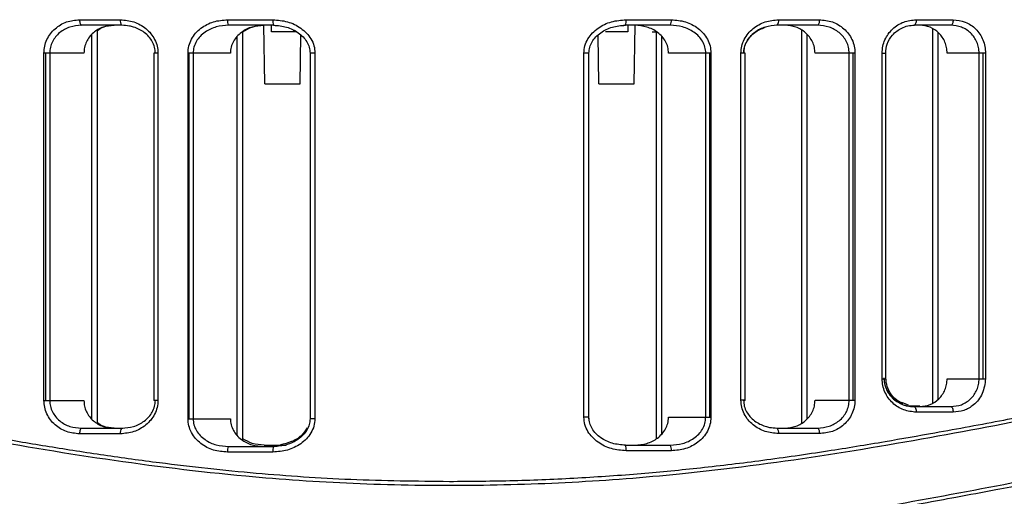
# Model space of a CAD drawing. Header units: millimetres. Extents: x 0 to 325, y 0 to 226.
# Tile 5 of 11: x 61 to 114, y 52 to 78. Entities that reach past the tile are written whole.
import ezdxf

# ---------------------------------------------------------------- set-up
doc = ezdxf.new("R2010")
doc.units = ezdxf.units.MM

msp = doc.modelspace()

# ---------------------------------------------------------------- linework, layer by layer
at = {"color": 7, "linetype": 'Continuous', "lineweight": 25}
for p, q in [((64, 77.981), (66.194, 77.981)), ((66.274, 77.681), (64.09, 77.681)), ((71.972, 77.981), (74.414, 77.981)), ((74.457, 77.681), (72.026, 77.681)), ((73.98, 74.531), (73.925, 77.681)), ((74.331, 77.331), (74.331, 77.681)), ((93.4, 77.681), (93.205, 77.656)), ((95.831, 77.681), (93.4, 77.681)), ((93.443, 77.981), (95.885, 77.981)), ((93.531, 77.681), (93.531, 77.331)), ((93.882, 74.531), (93.937, 77.681)), ((103.767, 77.681), (101.583, 77.681)), ((101.663, 77.981), (103.857, 77.981)), ((110.945, 77.681), (108.964, 77.681)), ((109.078, 77.981), (111.068, 77.981)), ((109.954, 77.488), (109.954, 57.34)), ((64.668, 56.465), (64.668, 77.197)), ((64.961, 56.259), (64.961, 77.404)), ((64.965, 56.256), (64.965, 77.406)), ((72.499, 55.582), (72.499, 77.095)), ((72.792, 55.344), (72.792, 77.334)), ((72.797, 55.341), (72.797, 77.336)), ((75.683, 77.331), (74.331, 77.331)), ((75.531, 77.398), (75.531, 77.331)), ((75.882, 74.531), (75.928, 77.152)), ((91.98, 74.531), (91.934, 77.157)), ((93.531, 77.331), (92.331, 77.331)), ((94.854, 77.331), (95.065, 77.331)), ((95.065, 77.333), (95.065, 55.42)), ((95.358, 77.095), (95.358, 55.658)), ((102.897, 77.403), (102.897, 56.268)), ((103.19, 77.197), (103.19, 56.474)), ((110.247, 77.294), (110.247, 57.534)), ((62.079, 57.481), (62.079, 76.181)), ((64.233, 76.181), (62.079, 76.181)), ((62.178, 57.481), (62.178, 76.181)), ((62.39, 76.181), (62.39, 57.481)), ((67.994, 76.181), (67.994, 57.481)), ((68.224, 76.181), (67.994, 76.181)), ((68.224, 76.181), (68.224, 57.481)), ((69.841, 56.496), (69.841, 76.181)), ((72.124, 76.181), (69.841, 76.181)), ((69.904, 56.496), (69.904, 76.181)), ((70.116, 76.181), (70.116, 56.496)), ((76.415, 76.181), (76.415, 56.496)), ((76.682, 76.181), (76.415, 76.181)), ((76.682, 76.181), (76.682, 56.496)), ((91.174, 56.572), (91.174, 76.181)), ((91.447, 76.181), (91.174, 76.181)), ((91.441, 56.572), (91.441, 76.181)), ((91.447, 56.496), (91.447, 76.181)), ((98.016, 76.181), (95.733, 76.181)), ((97.741, 56.572), (97.741, 76.181)), ((97.953, 56.572), (97.953, 76.181)), ((98.016, 76.181), (98.016, 56.572)), ((99.633, 57.491), (99.633, 76.181)), ((99.867, 76.181), (99.633, 76.181)), ((99.863, 57.491), (99.863, 76.181)), ((99.868, 57.481), (99.868, 76.181)), ((105.778, 76.181), (103.625, 76.181)), ((105.468, 57.491), (105.468, 76.181)), ((105.68, 57.491), (105.68, 76.181)), ((105.778, 76.181), (105.778, 57.491)), ((107.24, 58.647), (107.24, 76.181)), ((107.24, 76.181), (107.439, 76.181)), ((107.434, 58.647), (107.434, 76.181)), ((107.439, 58.691), (107.439, 76.181)), ((112.814, 76.181), (110.743, 76.181)), ((112.471, 58.647), (112.471, 76.181)), ((112.684, 58.647), (112.684, 76.181)), ((112.814, 76.181), (112.814, 58.647)), ((73.98, 74.531), (75.882, 74.531)), ((91.98, 74.531), (93.882, 74.531)), ((107.24, 58.647), (107.434, 58.647)), ((107.439, 58.691), (107.434, 58.691)), ((110.743, 58.647), (112.814, 58.647)), ((62.079, 57.481), (64.233, 57.481)), ((68.224, 57.481), (67.994, 57.481)), ((99.863, 57.491), (99.633, 57.491)), ((99.867, 57.481), (99.78, 57.481)), ((103.625, 57.491), (105.778, 57.491)), ((108.668, 57.218), (108.396, 57.325)), ((108.52, 57.191), (109.28, 57.191)), ((108.964, 57.147), (110.945, 57.147)), ((111.068, 56.847), (109.078, 56.847)), ((69.841, 56.496), (72.124, 56.496)), ((76.682, 56.496), (76.415, 56.496)), ((91.441, 56.572), (91.174, 56.572)), ((95.733, 56.572), (98.016, 56.572)), ((64.09, 55.981), (66.274, 55.981)), ((65.858, 55.991), (66.333, 55.991)), ((101.583, 55.991), (103.767, 55.991)), ((66.194, 55.681), (64, 55.681)), ((103.857, 55.691), (101.663, 55.691)), ((74.414, 54.696), (71.972, 54.696)), ((72.026, 54.996), (74.457, 54.996)), ((73.938, 55.072), (75.131, 55.072)), ((74.457, 54.996), (74.651, 55.021)), ((93.4, 55.072), (95.831, 55.072)), ((95.885, 54.772), (93.443, 54.772))]:
    msp.add_line(p, q, dxfattribs=at)
at = {"color": 7, "linetype": 'Continuous', "lineweight": 25, "flags": 128}
for points in [[(64, 77.981), (64.002, 77.923), (64.007, 77.866), (64.016, 77.814), (64.027, 77.769), (64.04, 77.732), (64.056, 77.704), (64.073, 77.687), (64.09, 77.681)], [(103.857, 77.981), (103.855, 77.923), (103.85, 77.866), (103.842, 77.814), (103.83, 77.769), (103.817, 77.732), (103.801, 77.704), (103.784, 77.687), (103.767, 77.681)], [(109.078, 77.981), (109.075, 77.923), (109.069, 77.866), (109.058, 77.814), (109.044, 77.769), (109.027, 77.732), (109.007, 77.704), (108.986, 77.687), (108.964, 77.681)], [(111.068, 77.981), (111.065, 77.923), (111.058, 77.866), (111.047, 77.814), (111.032, 77.769), (111.013, 77.732), (110.992, 77.704), (110.969, 77.687), (110.945, 77.681)], [(108.964, 57.147), (108.986, 57.141), (109.007, 57.124), (109.027, 57.096), (109.044, 57.059), (109.058, 57.014), (109.069, 56.962), (109.075, 56.905), (109.078, 56.847)], [(110.945, 57.147), (110.969, 57.141), (110.992, 57.124), (111.013, 57.096), (111.032, 57.059), (111.047, 57.014), (111.058, 56.962), (111.065, 56.905), (111.068, 56.847)], [(64.09, 55.981), (64.073, 55.976), (64.056, 55.958), (64.04, 55.931), (64.027, 55.893), (64.016, 55.848), (64.007, 55.796), (64.002, 55.74), (64, 55.681)], [(103.767, 55.991), (103.784, 55.985), (103.801, 55.968), (103.817, 55.94), (103.83, 55.903), (103.842, 55.857), (103.85, 55.805), (103.855, 55.749), (103.857, 55.691)]]:
    msp.add_lwpolyline(points, dxfattribs=at)
at = {"color": 7, "linetype": 'Continuous', "lineweight": 25}
for centre, radius, start, end in [((66.535, 77.912), 0.348, 168.4604, 221.4086), ((72.43, 77.909), 0.463, 170.9864, 209.4031), ((74.97, 77.908), 0.561, 172.4765, 203.8129), ((92.886, 77.908), 0.561, 336.1997, 7.52), ((95.427, 77.909), 0.463, 330.6085, 9.0107), ((101.322, 77.912), 0.348, 318.6007, 11.5381), ((66.535, 55.751), 0.348, 138.5914, 191.5396), ((101.322, 55.76), 0.348, 348.4619, 41.3993), ((72.43, 54.768), 0.463, 150.5969, 189.0136), ((74.97, 54.769), 0.561, 156.1871, 187.5235), ((92.886, 54.845), 0.561, 352.48, 23.8003), ((95.427, 54.845), 0.463, 350.9893, 29.3915)]:
    msp.add_arc(centre, radius, start, end, dxfattribs=at)
for points, knots in [([(62.079, 76.181), (62.087, 76.307), (62.103, 76.559), (62.23, 76.914), (62.42, 77.233), (62.754, 77.589), (63.285, 77.911), (63.762, 77.958), (64, 77.981)], [0, 0, 0, 0, 0.12611, 0.251007, 0.374815, 0.501351, 0.750428, 1, 1, 1, 1]), ([(64.09, 77.681), (63.883, 77.663), (63.468, 77.625), (62.998, 77.363), (62.7, 77.067), (62.526, 76.799), (62.412, 76.501), (62.397, 76.287), (62.39, 76.181)], [0, 0, 0, 0, 0.2496501, 0.4987722, 0.6281867, 0.7490556, 0.8761608, 1, 1, 1, 1]), ([(65.853, 77.681), (65.653, 77.662), (65.252, 77.623), (64.804, 77.356), (64.522, 77.059), (64.361, 76.792), (64.253, 76.496), (64.239, 76.286), (64.233, 76.181)], [0, 0, 0, 0, 0.249556, 0.498585, 0.625168, 0.748914, 0.875105, 1, 1, 1, 1]), ([(64.965, 77.403), (65.063, 77.469), (65.331, 77.649), (65.654, 77.669), (65.858, 77.681)], [0, 0, 0, 0, 0.366088, 1, 1, 1, 1]), ([(66.194, 77.981), (66.44, 77.958), (66.932, 77.911), (67.489, 77.595), (67.848, 77.241), (68.056, 76.921), (68.197, 76.563), (68.215, 76.308), (68.224, 76.181)], [0, 0, 0, 0, 0.249475, 0.499165, 0.626383, 0.749621, 0.87586, 1, 1, 1, 1]), ([(68.082, 76.181), (68.074, 76.288), (68.057, 76.507), (67.928, 76.807), (67.737, 77.076), (67.415, 77.37), (67.043, 77.553), (66.626, 77.662), (66.411, 77.674), (66.274, 77.681)], [0, 0, 0, 0, 0.1223763, 0.2499773, 0.3688734, 0.5002236, 0.7498859, 0.8400243, 1, 1, 1, 1]), ([(69.841, 76.181), (69.85, 76.313), (69.87, 76.574), (70.021, 76.94), (70.243, 77.261), (70.622, 77.613), (71.206, 77.917), (71.717, 77.96), (71.972, 77.981)], [0, 0, 0, 0, 0.126119, 0.250731, 0.376133, 0.501711, 0.751229, 1, 1, 1, 1]), ([(72.026, 77.681), (71.803, 77.664), (71.357, 77.63), (70.835, 77.386), (70.492, 77.097), (70.285, 76.826), (70.144, 76.518), (70.125, 76.292), (70.116, 76.181)], [0, 0, 0, 0, 0.248723, 0.498037, 0.629062, 0.748663, 0.876875, 1, 1, 1, 1]), ([(73.933, 77.681), (73.717, 77.663), (73.286, 77.628), (72.791, 77.375), (72.468, 77.084), (72.278, 76.815), (72.149, 76.511), (72.132, 76.292), (72.124, 76.181)], [0, 0, 0, 0, 0.248911, 0.498388, 0.626332, 0.74936, 0.873896, 1, 1, 1, 1]), ([(72.797, 77.333), (72.96, 77.431), (73.311, 77.64), (73.719, 77.667), (73.938, 77.681)], [0, 0, 0, 0, 0.465333, 1, 1, 1, 1]), ([(74.414, 77.981), (74.679, 77.96), (75.209, 77.916), (75.825, 77.617), (76.234, 77.271), (76.48, 76.949), (76.65, 76.582), (76.672, 76.313), (76.682, 76.181)], [0, 0, 0, 0, 0.249619, 0.499314, 0.62784, 0.750004, 0.876904, 1, 1, 1, 1]), ([(74.449, 77.686), (74.686, 77.665), (75.157, 77.624), (75.697, 77.362), (76.048, 77.065), (76.252, 76.8), (76.389, 76.5), (76.406, 76.287), (76.415, 76.181)], [0, 0, 0, 0, 0.261368, 0.518394, 0.643872, 0.76604, 0.88419, 1, 1, 1, 1]), ([(91.174, 76.181), (91.185, 76.316), (91.208, 76.586), (91.381, 76.957), (91.628, 77.276), (92.037, 77.62), (92.649, 77.916), (93.178, 77.96), (93.443, 77.981)], [0, 0, 0, 0, 0.125916, 0.251098, 0.376431, 0.502014, 0.750692, 1, 1, 1, 1]), ([(91.441, 76.181), (91.45, 76.288), (91.467, 76.502), (91.606, 76.802), (91.81, 77.067), (92.162, 77.364), (92.701, 77.624), (93.171, 77.665), (93.408, 77.686)], [0, 0, 0, 0, 0.116653, 0.235082, 0.357237, 0.483029, 0.738989, 1, 1, 1, 1]), ([(95.733, 76.181), (95.725, 76.291), (95.708, 76.51), (95.579, 76.813), (95.391, 77.082), (95.068, 77.374), (94.572, 77.628), (94.14, 77.663), (93.924, 77.681)], [0, 0, 0, 0, 0.124834, 0.250117, 0.372884, 0.500605, 0.750376, 1, 1, 1, 1]), ([(97.741, 76.181), (97.732, 76.291), (97.713, 76.516), (97.574, 76.824), (97.368, 77.094), (97.024, 77.385), (96.501, 77.63), (96.054, 77.664), (95.831, 77.681)], [0, 0, 0, 0, 0.122522, 0.250079, 0.369635, 0.500629, 0.750634, 1, 1, 1, 1]), ([(95.885, 77.981), (96.14, 77.96), (96.653, 77.916), (97.238, 77.61), (97.617, 77.258), (97.838, 76.935), (97.988, 76.572), (98.007, 76.311), (98.016, 76.181)], [0, 0, 0, 0, 0.249154, 0.499066, 0.626614, 0.749638, 0.875941, 1, 1, 1, 1]), ([(99.633, 76.181), (99.643, 76.31), (99.661, 76.566), (99.803, 76.926), (100.013, 77.245), (100.372, 77.598), (100.928, 77.912), (101.418, 77.958), (101.663, 77.981)], [0, 0, 0, 0, 0.125925, 0.251232, 0.376564, 0.502324, 0.7515, 1, 1, 1, 1]), ([(101.583, 77.681), (101.369, 77.663), (100.941, 77.626), (100.445, 77.37), (100.122, 77.078), (99.93, 76.809), (99.8, 76.508), (99.783, 76.289), (99.775, 76.181)], [0, 0, 0, 0, 0.2487074, 0.4979848, 0.6297007, 0.7489178, 0.8770922, 1, 1, 1, 1]), ([(99.78, 76.181), (99.788, 76.288), (99.805, 76.507), (99.933, 76.807), (100.125, 77.075), (100.441, 77.37), (100.741, 77.494), (100.936, 77.575)], [0, 0, 0, 0, 0.164855, 0.336749, 0.496916, 0.67386, 1, 1, 1, 1]), ([(103.625, 76.181), (103.618, 76.285), (103.605, 76.495), (103.497, 76.792), (103.335, 77.058), (103.053, 77.356), (102.606, 77.623), (102.205, 77.662), (102.004, 77.681)], [0, 0, 0, 0, 0.124562, 0.250449, 0.375509, 0.500756, 0.750253, 1, 1, 1, 1]), ([(105.468, 76.181), (105.46, 76.286), (105.446, 76.5), (105.331, 76.797), (105.158, 77.066), (104.861, 77.363), (104.39, 77.625), (103.975, 77.662), (103.767, 77.681)], [0, 0, 0, 0, 0.123509, 0.250276, 0.371113, 0.500518, 0.750054, 1, 1, 1, 1]), ([(103.857, 77.981), (104.096, 77.958), (104.573, 77.911), (105.104, 77.588), (105.438, 77.231), (105.628, 76.911), (105.755, 76.557), (105.77, 76.306), (105.778, 76.181)], [0, 0, 0, 0, 0.249824, 0.499254, 0.625744, 0.749563, 0.875378, 1, 1, 1, 1]), ([(107.24, 76.181), (107.247, 76.306), (107.263, 76.553), (107.383, 76.904), (107.564, 77.221), (107.883, 77.578), (108.391, 77.907), (108.849, 77.957), (109.078, 77.981)], [0, 0, 0, 0, 0.1261896, 0.250901, 0.3748324, 0.5011636, 0.7504414, 1, 1, 1, 1]), ([(107.434, 76.181), (107.451, 76.347), (107.487, 76.705), (107.795, 77.202), (108.212, 77.512), (108.631, 77.663), (108.865, 77.678), (108.985, 77.686)], [0, 0, 0, 0, 0.199497, 0.430792, 0.697135, 0.84457, 1, 1, 1, 1]), ([(110.743, 76.181), (110.737, 76.283), (110.726, 76.486), (110.633, 76.777), (110.492, 77.041), (110.242, 77.341), (109.836, 77.619), (109.463, 77.661), (109.276, 77.681)], [0, 0, 0, 0, 0.1249304, 0.2505214, 0.3757, 0.500783, 0.7499908, 1, 1, 1, 1]), ([(112.471, 76.181), (112.465, 76.283), (112.453, 76.489), (112.357, 76.779), (112.208, 77.045), (111.948, 77.345), (111.523, 77.621), (111.138, 77.661), (110.945, 77.681)], [0, 0, 0, 0, 0.124119, 0.250425, 0.372329, 0.500652, 0.749891, 1, 1, 1, 1]), ([(111.068, 77.981), (111.291, 77.956), (111.735, 77.907), (112.219, 77.572), (112.517, 77.213), (112.684, 76.895), (112.794, 76.547), (112.807, 76.303), (112.814, 76.181)], [0, 0, 0, 0, 0.250026, 0.49921, 0.625078, 0.749494, 0.875047, 1, 1, 1, 1]), ([(17.46, 56.05), (17.455, 56.048), (17.437, 56.041), (17.662, 56.13), (18.04, 56.274), (18.464, 56.432), (18.834, 56.566), (19.278, 56.722), (19.778, 56.892), (20.341, 57.075), (20.922, 57.256), (21.591, 57.454), (22.358, 57.668), (23.164, 57.875), (24.007, 58.076), (24.813, 58.251), (25.753, 58.436), (26.715, 58.601), (27.761, 58.756), (28.835, 58.886), (30.607, 59.051), (33.164, 59.159), (36.721, 59.062), (39.817, 58.786), (42.315, 58.472), (44.091, 58.219), (45.912, 57.932), (47.777, 57.616), (49.649, 57.284), (51.601, 56.927), (53.917, 56.497), (56.566, 56.006), (59.479, 55.484), (62.361, 54.995), (65.302, 54.538), (69.01, 54.026), (73.439, 53.544), (78.666, 53.183), (82.155, 53.142), (83.931, 53.121)], [0, 0, 0, 0, 0.0186757, 0.0559617, 0.0942931, 0.1120984, 0.1306727, 0.1500173, 0.1701333, 0.1881479, 0.2079956, 0.2244708, 0.2456466, 0.2688846, 0.2832185, 0.3031737, 0.3208403, 0.3404865, 0.3586474, 0.3781912, 0.3966607, 0.4472026, 0.4966174, 0.5467932, 0.5681222, 0.5898353, 0.6113966, 0.6328311, 0.6546614, 0.6751668, 0.69812, 0.7307068, 0.7602651, 0.7897125, 0.8195726, 0.8493914, 0.9003238, 0.9492483, 1, 1, 1, 1]), ([(146.763, 57.01), (146.088, 57.209), (144.741, 57.605), (142.118, 58.197), (139.073, 58.674), (135.202, 58.951), (130.375, 58.841), (124.486, 58.156), (118.069, 57.03), (111.191, 55.704), (103.937, 54.433), (96.999, 53.523), (90.539, 53.019), (84.651, 52.85), (78.758, 52.951), (72.289, 53.397), (65.327, 54.265), (58.023, 55.504), (51.07, 56.823), (44.554, 57.983), (38.556, 58.755), (33.617, 58.96), (29.638, 58.765), (26.478, 58.336), (23.772, 57.771), (21.278, 57.095), (19.233, 56.416), (17.831, 55.882), (17.67, 55.817), (17.591, 55.785)], [0, 0, 0, 0, 0.031432, 0.062682, 0.093993, 0.125418, 0.166795, 0.208198, 0.25009, 0.291777, 0.333643, 0.375505, 0.406727, 0.438116, 0.469629, 0.500814, 0.542356, 0.584289, 0.625984, 0.667753, 0.709429, 0.750716, 0.781895, 0.813304, 0.844475, 0.875621, 0.917481, 0.959309, 1, 1, 1, 1]), ([(83.931, 53.121), (85.086, 53.13), (87.396, 53.148), (90.846, 53.296), (94.204, 53.528), (97.53, 53.853), (100.883, 54.26), (104.204, 54.739), (107.288, 55.244), (110.464, 55.804), (113.686, 56.403), (116.933, 57.016), (119.868, 57.555), (123.161, 58.121), (126.755, 58.644), (130.56, 59.023), (134.076, 59.157), (136.841, 59.08), (138.971, 58.896), (140.532, 58.699), (141.978, 58.46), (143.206, 58.216), (144.347, 57.958), (145.376, 57.698), (146.245, 57.457), (146.717, 57.315), (146.899, 57.26)], [0, 0, 0, 0, 0.041686, 0.083311, 0.124909, 0.164104, 0.205794, 0.249995, 0.290027, 0.325031, 0.375115, 0.419917, 0.459828, 0.500454, 0.564826, 0.624904, 0.686319, 0.749383, 0.783568, 0.819024, 0.853219, 0.886853, 0.913772, 0.947949, 0.97985, 1, 1, 1, 1]), ([(109.078, 56.847), (108.848, 56.872), (108.391, 56.921), (107.882, 57.251), (107.564, 57.608), (107.382, 57.927), (107.262, 58.277), (107.247, 58.524), (107.24, 58.647)], [0, 0, 0, 0, 0.249918, 0.499227, 0.625556, 0.749539, 0.875341, 1, 1, 1, 1]), ([(107.347, 58.647), (107.353, 58.544), (107.367, 58.335), (107.474, 58.042), (107.637, 57.776), (107.919, 57.477), (108.253, 57.284), (108.636, 57.168), (108.835, 57.155), (108.964, 57.147)], [0, 0, 0, 0, 0.123187, 0.250128, 0.370056, 0.500177, 0.749379, 0.837581, 1, 1, 1, 1]), ([(108.372, 57.301), (108.194, 57.387), (107.92, 57.519), (107.643, 57.82), (107.479, 58.085), (107.372, 58.378), (107.358, 58.588), (107.351, 58.691)], [0, 0, 0, 0, 0.32783, 0.50249, 0.663506, 0.834275, 1, 1, 1, 1]), ([(108.396, 57.325), (108.311, 57.354), (108.062, 57.438), (107.745, 57.753), (107.486, 58.198), (107.454, 58.531), (107.439, 58.691)], [0, 0, 0, 0, 0.157677, 0.462214, 0.742034, 1, 1, 1, 1]), ([(109.276, 57.147), (109.462, 57.168), (109.835, 57.209), (110.241, 57.487), (110.492, 57.786), (110.633, 58.05), (110.725, 58.341), (110.737, 58.545), (110.743, 58.647)], [0, 0, 0, 0, 0.24953, 0.498725, 0.624611, 0.749009, 0.874139, 1, 1, 1, 1]), ([(110.945, 57.147), (111.138, 57.167), (111.522, 57.207), (111.947, 57.482), (112.208, 57.782), (112.356, 58.048), (112.453, 58.339), (112.465, 58.545), (112.471, 58.647)], [0, 0, 0, 0, 0.249592, 0.498825, 0.627133, 0.749052, 0.875617, 1, 1, 1, 1]), ([(112.814, 58.647), (112.778, 58.373), (112.708, 57.826), (112.225, 57.239), (111.655, 56.905), (111.264, 56.866), (111.068, 56.847)], [0, 0, 0, 0, 0.279826, 0.559323, 0.779514, 1, 1, 1, 1]), ([(64, 55.681), (63.761, 55.705), (63.284, 55.751), (62.753, 56.074), (62.419, 56.431), (62.229, 56.751), (62.102, 57.106), (62.087, 57.356), (62.079, 57.481)], [0, 0, 0, 0, 0.249824, 0.499254, 0.625744, 0.749563, 0.875377, 1, 1, 1, 1]), ([(62.39, 57.481), (62.397, 57.376), (62.412, 57.163), (62.526, 56.865), (62.699, 56.597), (62.997, 56.3), (63.467, 56.037), (63.883, 56), (64.09, 55.981)], [0, 0, 0, 0, 0.123509, 0.250277, 0.371113, 0.500518, 0.750054, 1, 1, 1, 1]), ([(64.233, 57.481), (64.239, 57.377), (64.252, 57.167), (64.36, 56.87), (64.523, 56.604), (64.804, 56.306), (65.251, 56.039), (65.653, 56.001), (65.853, 55.981)], [0, 0, 0, 0, 0.1245622, 0.2504493, 0.3755095, 0.5007559, 0.750253, 1, 1, 1, 1]), ([(68.224, 57.481), (68.214, 57.353), (68.196, 57.096), (68.054, 56.736), (67.844, 56.417), (67.485, 56.064), (66.929, 55.751), (66.439, 55.704), (66.194, 55.681)], [0, 0, 0, 0, 0.125925, 0.251232, 0.376564, 0.502324, 0.751501, 1, 1, 1, 1]), ([(66.274, 55.981), (66.488, 56), (66.916, 56.037), (67.412, 56.292), (67.735, 56.584), (67.927, 56.853), (68.057, 57.154), (68.074, 57.374), (68.082, 57.481)], [0, 0, 0, 0, 0.248707, 0.497984, 0.6297, 0.748918, 0.877091, 1, 1, 1, 1]), ([(101.663, 55.691), (101.417, 55.714), (100.925, 55.76), (100.368, 56.077), (100.009, 56.43), (99.801, 56.751), (99.659, 57.108), (99.642, 57.364), (99.633, 57.491)], [0, 0, 0, 0, 0.249475, 0.499164, 0.626383, 0.749621, 0.875861, 1, 1, 1, 1]), ([(99.775, 57.491), (99.783, 57.384), (99.8, 57.165), (99.929, 56.865), (100.12, 56.596), (100.442, 56.302), (100.814, 56.119), (101.231, 56.01), (101.446, 55.998), (101.583, 55.991)], [0, 0, 0, 0, 0.122376, 0.249977, 0.368873, 0.500224, 0.749886, 0.840025, 1, 1, 1, 1]), ([(102.004, 55.991), (102.204, 56.01), (102.605, 56.049), (103.053, 56.316), (103.335, 56.612), (103.497, 56.88), (103.605, 57.176), (103.618, 57.386), (103.625, 57.491)], [0, 0, 0, 0, 0.249556, 0.498585, 0.625168, 0.748914, 0.875105, 1, 1, 1, 1]), ([(103.767, 55.991), (103.974, 56.009), (104.389, 56.047), (104.86, 56.308), (105.157, 56.604), (105.331, 56.873), (105.445, 57.171), (105.46, 57.385), (105.468, 57.491)], [0, 0, 0, 0, 0.24965, 0.498772, 0.628187, 0.749055, 0.876161, 1, 1, 1, 1]), ([(105.778, 57.491), (105.77, 57.364), (105.754, 57.113), (105.627, 56.758), (105.437, 56.439), (105.103, 56.083), (104.572, 55.761), (104.096, 55.714), (103.857, 55.691)], [0, 0, 0, 0, 0.12611, 0.251007, 0.374815, 0.501351, 0.750428, 1, 1, 1, 1]), ([(65.858, 55.991), (65.654, 56.003), (65.331, 56.023), (65.063, 56.203), (64.965, 56.268)], [0, 0, 0, 0, 0.633512, 1, 1, 1, 1]), ([(71.972, 54.696), (71.716, 54.717), (71.204, 54.76), (70.619, 55.067), (70.24, 55.418), (70.019, 55.742), (69.868, 56.105), (69.85, 56.366), (69.841, 56.496)], [0, 0, 0, 0, 0.249155, 0.499066, 0.626613, 0.749638, 0.87594, 1, 1, 1, 1]), ([(70.116, 56.496), (70.125, 56.385), (70.144, 56.16), (70.283, 55.853), (70.489, 55.582), (70.833, 55.292), (71.355, 55.047), (71.803, 55.013), (72.026, 54.996)], [0, 0, 0, 0, 0.122523, 0.250079, 0.369636, 0.500629, 0.750634, 1, 1, 1, 1]), ([(72.124, 56.496), (72.132, 56.386), (72.149, 56.167), (72.277, 55.863), (72.466, 55.595), (72.789, 55.302), (73.284, 55.049), (73.717, 55.013), (73.933, 54.996)], [0, 0, 0, 0, 0.124834, 0.250117, 0.372885, 0.500605, 0.750376, 1, 1, 1, 1]), ([(76.682, 56.496), (76.671, 56.361), (76.648, 56.091), (76.475, 55.72), (76.228, 55.401), (75.819, 55.057), (75.207, 54.76), (74.678, 54.717), (74.414, 54.696)], [0, 0, 0, 0, 0.125916, 0.251098, 0.376431, 0.502014, 0.750692, 1, 1, 1, 1]), ([(76.415, 56.496), (76.407, 56.389), (76.389, 56.175), (76.25, 55.875), (76.046, 55.609), (75.694, 55.313), (75.156, 55.052), (74.686, 55.011), (74.449, 54.991)], [0, 0, 0, 0, 0.116656, 0.235087, 0.357242, 0.483033, 0.738992, 1, 1, 1, 1]), ([(93.443, 54.772), (93.178, 54.794), (92.647, 54.837), (92.032, 55.136), (91.622, 55.482), (91.377, 55.804), (91.206, 56.172), (91.184, 56.44), (91.174, 56.572)], [0, 0, 0, 0, 0.24962, 0.499314, 0.627841, 0.750005, 0.876905, 1, 1, 1, 1]), ([(93.408, 55.067), (93.17, 55.088), (92.699, 55.129), (92.16, 55.391), (91.808, 55.688), (91.605, 55.954), (91.468, 56.253), (91.45, 56.466), (91.441, 56.572)], [0, 0, 0, 0, 0.2613708, 0.5183987, 0.6438773, 0.7660445, 0.8841925, 1, 1, 1, 1]), ([(93.924, 55.072), (94.139, 55.09), (94.571, 55.125), (95.066, 55.378), (95.389, 55.669), (95.578, 55.938), (95.708, 56.242), (95.724, 56.462), (95.733, 56.572)], [0, 0, 0, 0, 0.248911, 0.498389, 0.626333, 0.749361, 0.873896, 1, 1, 1, 1]), ([(95.831, 55.072), (96.054, 55.089), (96.5, 55.123), (97.021, 55.367), (97.365, 55.656), (97.572, 55.927), (97.713, 56.235), (97.731, 56.461), (97.741, 56.572)], [0, 0, 0, 0, 0.248723, 0.498037, 0.629063, 0.748663, 0.876876, 1, 1, 1, 1]), ([(98.016, 56.572), (98.006, 56.44), (97.987, 56.179), (97.836, 55.813), (97.613, 55.492), (97.234, 55.141), (96.651, 54.837), (96.14, 54.794), (95.885, 54.772)], [0, 0, 0, 0, 0.1261186, 0.2507303, 0.3761328, 0.501711, 0.7512284, 1, 1, 1, 1]), ([(21.284, 53.587), (21.358, 53.613), (21.507, 53.665), (22.821, 54.087), (24.914, 54.664), (27.835, 55.274), (31.526, 55.719), (35.947, 55.739), (41.018, 55.295), (46.649, 54.407), (52.765, 53.25), (59.284, 52.019), (66.149, 50.864), (70.947, 50.355), (73.347, 50.101)], [0, 0, 0, 0, 0.082766, 0.166311, 0.249538, 0.332695, 0.416463, 0.499377, 0.58239, 0.66618, 0.749386, 0.832914, 0.916439, 1, 1, 1, 1]), ([(76.269, 56.005), (76.165, 55.855), (75.947, 55.536), (75.421, 55.228), (75.022, 55.14), (74.821, 55.096)], [0, 0, 0, 0, 0.307508, 0.65033, 1, 1, 1, 1]), ([(94.516, 50.086), (96.91, 50.331), (101.692, 50.821), (108.542, 51.958), (115.045, 53.195), (121.148, 54.373), (126.774, 55.283), (131.842, 55.736), (136.264, 55.724), (139.959, 55.283), (142.888, 54.673), (144.996, 54.093), (146.331, 53.666), (146.496, 53.608), (146.578, 53.58)], [0, 0, 0, 0, 0.083529, 0.166903, 0.250548, 0.333741, 0.417487, 0.500697, 0.583522, 0.667195, 0.750455, 0.833555, 0.917174, 1, 1, 1, 1]), ([(73.345, 49.875), (71.547, 50.059), (67.96, 50.425), (62.75, 51.214), (57.711, 52.095), (53.164, 52.962), (49.139, 53.725), (45.598, 54.356), (42.275, 54.872), (39.125, 55.251), (36.349, 55.445), (33.939, 55.496), (31.833, 55.437), (29.928, 55.27), (28.256, 55.041), (26.677, 54.758), (25.248, 54.444), (24.023, 54.128), (23.08, 53.859), (22.346, 53.632), (21.818, 53.461), (21.49, 53.35), (21.45, 53.336), (21.431, 53.329)], [0, 0, 0, 0, 0.062755, 0.125227, 0.187908, 0.250632, 0.301932, 0.351357, 0.400966, 0.450294, 0.500444, 0.541737, 0.582058, 0.624738, 0.664655, 0.701372, 0.750087, 0.794581, 0.834532, 0.875028, 0.917937, 0.959591, 1, 1, 1, 1]), ([(73.938, 55.072), (73.72, 55.086), (73.312, 55.113), (72.961, 55.322), (72.797, 55.42)], [0, 0, 0, 0, 0.533225, 1, 1, 1, 1]), ([(146.431, 53.321), (146.406, 53.33), (146.357, 53.348), (145.948, 53.485), (145.422, 53.654), (144.915, 53.809), (144.545, 53.919), (144.149, 54.032), (143.719, 54.151), (143.219, 54.282), (142.573, 54.442), (141.848, 54.607), (141.147, 54.752), (140.483, 54.881), (139.784, 55.002), (138.977, 55.124), (138.132, 55.234), (137.007, 55.354), (135.533, 55.458), (133.671, 55.492), (131.493, 55.441), (128.964, 55.268), (126.046, 54.927), (123.652, 54.561), (121.862, 54.258), (120.744, 54.06), (119.647, 53.86), (118.56, 53.657), (117.466, 53.45), (116.26, 53.219), (114.888, 52.954), (113.2, 52.629), (111.363, 52.281), (109.395, 51.918), (107.552, 51.592), (105.663, 51.273), (102.933, 50.841), (99.235, 50.318), (96.093, 50.013), (94.517, 49.86)], [0, 0, 0, 0, 0.045261, 0.092068, 0.13886, 0.156928, 0.175852, 0.193392, 0.209697, 0.228479, 0.249739, 0.276707, 0.297076, 0.310844, 0.331489, 0.351933, 0.370549, 0.390882, 0.427259, 0.463019, 0.499279, 0.545844, 0.591702, 0.638405, 0.653782, 0.6698, 0.686458, 0.700183, 0.715174, 0.731524, 0.749231, 0.770177, 0.798228, 0.820474, 0.845255, 0.867429, 0.890425, 0.945031, 1, 1, 1, 1])]:
    msp.add_open_spline(points, degree=3, knots=knots, dxfattribs=at)

doc.saveas('drawing.dxf')
